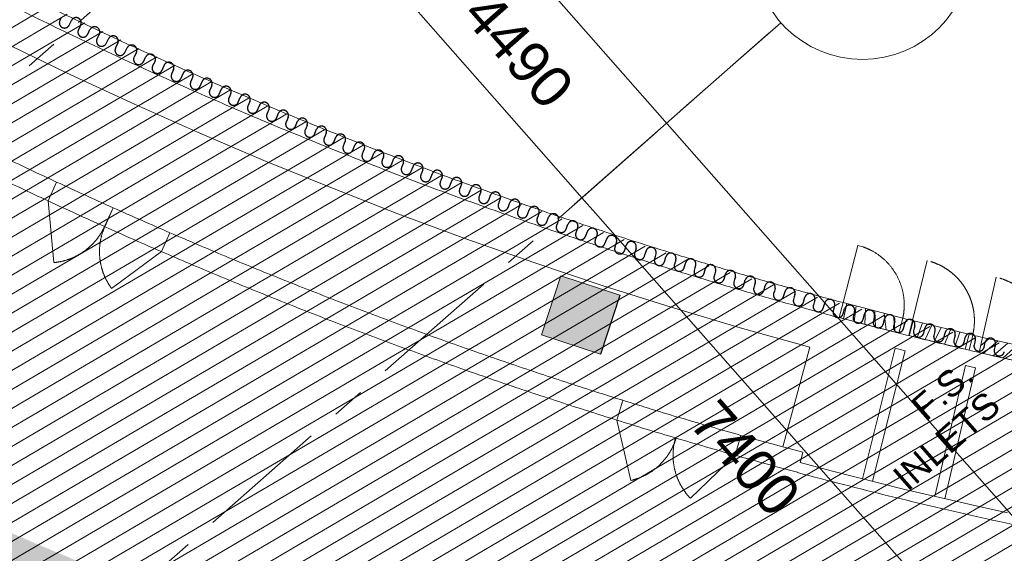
# Model space of a CAD drawing. Header units: millimetres. Extents: x 834119330 to 835277377, y 817781205 to 818243057.
# Tile 41 of 60: x 834352911 to 834362433, y 818038373 to 818043535. Entities that reach past the tile are written whole.
import ezdxf
from ezdxf.xclip import XClip

# ---------------------------------------------------------------- set-up
doc = ezdxf.new("R2010")
doc.units = ezdxf.units.MM
doc.header["$LTSCALE"] = 100
doc.header["$XCLIPFRAME"] = 0
for name, pattern in [('CENTER', [2, 1.25, -0.25, 0.25, -0.25]), ('DASHDOT', [25.400000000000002, 12.7, -6.350000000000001, 0, -6.350000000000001]), ('Double dash', [24.5, 10, -3, 2, -3, 2, -4.5]), ('Grid Line', [22.224999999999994, 12.7, -3.174999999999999, 3.174999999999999, -3.174999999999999]), ('Long Dash', [13.5, 9, -4.5]), ('PHANTOM', [63.50000000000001, 31.75, -6.350000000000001, 6.350000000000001, -6.350000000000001, 6.350000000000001, -6.350000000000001])]:
    doc.linetypes.add(name, pattern=pattern)
doc.layers.get('0').update_dxf_attribs({"lineweight": 0})
doc.layers.get('Defpoints').update_dxf_attribs({"lineweight": 0})
for name, color, linetype, lineweight in [('A-ANNO-NPLT', 5, 'CENTER', 13), ('A-DETL', 90, 'Continuous', 5), ('A-DETL-MBND', 5, 'Continuous', 5), ('A-DOOR', 6, 'Continuous', 13), ('A-DOOR-HDLN', 31, 'Long Dash', 5), ('A-FLOR', 192, 'Continuous', 18), ('A-WALL', 7, 'Continuous', 13), ('ATR01', 7, 'Continuous', 0), ('C-PROP-LINE', 91, 'Double dash', 70), ('DLN020__', 6, 'DASHDOT', 0), ('DLN030_1', 1, 'Continuous', 0), ('DLN040__', 3, 'Continuous', 0), ('DLN210__', 7, 'Continuous', 0), ('DLN914__', 5, 'PHANTOM', 0), ('I-WALL', 7, 'Continuous', 9), ('Rev_D', 20, 'Continuous', 0), ('S-COLS', 52, 'Continuous', 9), ('SITE BOUNDARY', 4, 'Continuous', 0), ('XREF', 1, 'Continuous', 0)]:
    doc.layers.add(name, color=color, linetype=linetype, lineweight=lineweight)
doc.layers.add('DLN660', color=1, linetype='Continuous')
doc.styles.get("Standard").update_dxf_attribs({"font": 'swiss.ttf'})
doc.styles.add('StyleSwis721 Lt BT1', font='swissl.ttf')
doc.dimstyles.new('INTDIM', dxfattribs={"dimtxt": 200, "dimasz": 125, "dimexe": 100, "dimexo": 150, "dimgap": 80, "dimtad": 1, "dimdec": 0, "dimzin": 11, "dimdsep": 46, "dimtxsty": 'StyleSwis721 Lt BT1', "dimblk1": '_Open3011', "dimblk2": '_Open3011', "dimsah": 1, "dimcen": -125, "dimclrd": 256, "dimclre": 256, "dimclrt": 2, "dimaunit": 1, "dimadec": 5, "dimazin": 0, "dimtfac": 1, "dimtdec": 0, "dimtofl": 0, "dimtmove": 2, "dimatfit": 3, "dimldrblk": '_Open3011', "dimfxl": 1, "dimtolj": 1, "dimtzin": 0, "dimlwd": -1, "dimlwe": -1, "dimarcsym": 0})
pattern_1 = [(270, (609.6, 0), (100, 6.123233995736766e-15), [])]

# ---------------------------------------------------------------- blocks, each defined once
blk = doc.blocks.new('A$C7BBB7913')
at = {"layer": 'DLN914__', "color": 3}
blk.add_arc((261.9040695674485, 50.42598713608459), 44.165, 222.6242555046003, 277.5709806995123, dxfattribs=at)
blk = doc.blocks.new('A$C7285572E')
at = {"layer": 'A-ANNO-NPLT', "color": 3, "linetype": 'PHANTOM'}
blk.add_lwpolyline([(258.840146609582, 2.508328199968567, -0.1937461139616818), (226.494099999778, 18.00010000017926), (220.2767651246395, 12.52837960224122), (224.9013822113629, 7.273580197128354), (217.3780834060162, 0.6525137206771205), (222.6353030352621, -5.321091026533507, -0.2570627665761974), (231.1648360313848, -8.394748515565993), (245.8627809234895, -25.09553706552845), (259.9058339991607, -12.73659846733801)], format="xyb", close=True, dxfattribs=at)
blk = doc.blocks.new('ARC_ACCESS_PANEL_SINGLE_TIMBER_TYPE11 - 600w x 2000h-35829375-0291')
at = {"layer": 'A-DOOR'}
blk.add_line((424.9999999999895, 75.0000000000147), (124.9999999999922, 594.615242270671), dxfattribs=at)
blk.add_arc((424.9999999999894, 75.00000000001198), 599.9999999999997, 120, 179.9999999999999, dxfattribs=at)
blk = doc.blocks.new('ARC_ACCESS_PANEL_SINGLE_TIMBER_TYPE11 - 600w x 2000h-35829374-0291')
at = {"layer": 'A-DOOR'}
blk.add_line((424.9999999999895, -75.0000000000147), (124.9999999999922, -594.615242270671), dxfattribs=at)
blk.add_arc((424.9999999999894, -75.00000000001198), 600.0000000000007, 180.0000000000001, 239.9999999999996, dxfattribs=at)
blk = doc.blocks.new('North Perimeter1 - North Perimeter-27607912-0291')
at = {"layer": 'A-WALL'}
for centre, radius, start, end in [((-349.4755421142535, 163443.2070877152), 42951.4726048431, 233.1100937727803, 248.5943758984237), ((-349.4755421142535, 163443.2070877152), 43101.47260484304, 233.1093030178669, 248.5943758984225), ((-363.9071790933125, 163406.3925281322), 42911.9304255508, 248.5943758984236, 251.1232939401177), ((-363.9071790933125, 163406.3925281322), 43061.93042555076, 248.5943758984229, 251.124689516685), ((-363.9071790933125, 163406.3925281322), 43061.9304255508, 251.1246895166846, 251.9195299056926), ((-363.9071790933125, 163406.3925281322), 42911.9304255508, 251.9209191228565, 252.0511928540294), ((-363.9071790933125, 163406.3925281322), 43061.93042555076, 251.919529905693, 252.0525843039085), ((-363.9071790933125, 163406.3925281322), 43061.9304255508, 252.0525843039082, 252.8476556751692), ((-363.9071790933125, 163406.3925281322), 42911.9304255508, 252.8490434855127, 252.9793187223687), ((-363.9071790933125, 163406.3925281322), 43061.93042555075, 252.8476556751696, 252.9807100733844), ((-363.9071790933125, 163406.3925281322), 43061.9304255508, 252.9807100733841, 253.7757814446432)]:
    blk.add_arc(centre, radius, start, end, dxfattribs=at)
blk = doc.blocks.new('APF_05 _HR_ - APF_05-32001414-0291')
at = {"layer": 'A-DOOR'}
h = blk.add_hatch(dxfattribs=at)
h.set_pattern_fill('FP_9', color=256, style=0, pattern_type=2)
h.set_pattern_definition(pattern_1)
h.paths.add_polyline_path([(298.6876813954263, 1.2128111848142e-10), (298.6876813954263, 150.0000000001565), (-298.6876813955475, 150.0000000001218), (-298.6876813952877, 1.2128111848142e-10), (249.2854147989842, 1.2128111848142e-10)], flags=0)
for p, q in [((-298.6876813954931, 149.9999999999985), (-248.6876813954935, 149.9999999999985)), ((-298.6876813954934, 0), (-298.6876813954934, 150)), ((-298.6876813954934, 150), (298.6876813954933, 150)), ((298.6876813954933, 150), (298.6876813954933, 0)), ((298.6876813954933, 0), (-298.6876813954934, 0)), ((-298.6876813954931, -1.353583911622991e-13), (-248.6876813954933, -1.353583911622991e-13))]:
    blk.add_line(p, q, dxfattribs=at)
at = {"layer": 'A-DOOR-HDLN'}
for p, q in [((-298.6876813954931, 720.5499763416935), (-248.6876813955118, 720.5499763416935)), ((-298.6876813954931, 149.9999999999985), (-298.6876813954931, 720.5499763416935))]:
    blk.add_line(p, q, dxfattribs=at)
blk.add_arc((-297.7256010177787, 125.6578638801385), 596.909828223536, 2.337184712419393, 85.28767027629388, dxfattribs=at)
blk = doc.blocks.new('APF_03 _FS-DS_ - APF_03-31907059-0291')
at = {"layer": 'A-DOOR-HDLN', "linetype": 'Continuous'}
h = blk.add_hatch(dxfattribs=at)
h.set_pattern_fill('FP_9', color=256, style=0, pattern_type=2)
h.set_pattern_definition(pattern_1)
h.paths.add_polyline_path([(298.7744792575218, 1.039552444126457e-10), (298.7744792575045, 150.0000000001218), (-298.7744792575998, 150.0000000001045), (-298.7744792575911, 1.2128111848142e-10), (-98.37790435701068, 1.039552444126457e-10)], flags=0)
at = {"layer": 'A-DOOR'}
for p, q in [((-298.7744792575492, 149.9999999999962), (298.7744792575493, 149.9999999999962)), ((-298.7744792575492, 0), (-298.7744792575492, 149.9999999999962)), ((298.7744792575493, 149.9999999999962), (298.7744792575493, 0)), ((298.7744792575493, 0), (-298.7744792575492, 0))]:
    blk.add_line(p, q, dxfattribs=at)
at = {"layer": 'A-DOOR-HDLN'}
blk.add_line((-298.7744792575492, 150.0043052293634), (-298.7744792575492, 746.7485973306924), dxfattribs=at)
blk.add_arc((-297.974479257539, 150.0001750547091), 596.7489585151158, 0.0004005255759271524, 90.07681058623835, dxfattribs=at)
blk = doc.blocks.new('APF_03 _FS-DS_ - APF_03-V56-0291')
at = {"layer": 'A-DOOR-HDLN', "linetype": 'Continuous'}
h = blk.add_hatch(dxfattribs=at)
h.set_pattern_fill('FP_9', color=256, style=0, pattern_type=2)
h.set_pattern_definition(pattern_1)
h.paths.add_polyline_path([(298.7744792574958, 1.386069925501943e-10), (298.7744792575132, 150.0000000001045), (-298.7744792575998, 150.0000000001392), (-298.7744792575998, 1.386069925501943e-10), (207.5204890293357, 1.386069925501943e-10)], flags=0)
at = {"layer": 'A-DOOR'}
for p, q in [((-298.7744792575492, 149.9999999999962), (298.7744792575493, 149.9999999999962)), ((-298.7744792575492, 0), (-298.7744792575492, 149.9999999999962)), ((298.7744792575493, 149.9999999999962), (298.7744792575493, 0)), ((298.7744792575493, 0), (-298.7744792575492, 0))]:
    blk.add_line(p, q, dxfattribs=at)
at = {"layer": 'A-DOOR-HDLN'}
blk.add_line((-298.7744792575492, 150.0043138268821), (-298.7744792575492, 746.7485973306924), dxfattribs=at)
blk.add_arc((-297.974479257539, 150.0001750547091), 596.7489585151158, 0.0004005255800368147, 90.07681058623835, dxfattribs=at)
blk = doc.blocks.new('Family - ___-26817389-0291')
at = {"layer": 'C-PROP-LINE'}
blk.add_arc((-2752.278732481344, 158797.3720542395), 44164.84239903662, 218.6257231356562, 273.572834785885, dxfattribs=at)
blk = doc.blocks.new('Family - ___-36030442-0291')
at = {"layer": 'C-PROP-LINE'}
blk.add_arc((-2752.278732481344, 158797.3720542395), 44164.84239903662, 218.6257231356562, 273.572834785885, dxfattribs=at)
blk = doc.blocks.new('GFDFJ')
at = {"linetype": 'ByBlock'}
h = blk.add_hatch(color=8, dxfattribs=at)
h.dxf.hatch_style = 1
edge = h.paths.add_edge_path()
edge.add_arc((-2752.278733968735, 159182.588113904), 42837.53403247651, 220.0800637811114, 274.2535012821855)
edge.add_line((424.9567874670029, 116463.0434486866), (424.9567874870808, 115861.4092606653))
edge.add_arc((-2752.278734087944, 159182.5881135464), 43437.53403213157, 220.0800637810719, 274.1946419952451, ccw=False)
edge.add_arc((20699921.32003605, -24510400.76722527), 32205390.48523239, 130.0795300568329, 130.0805975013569, ccw=False)
edge = h.paths.add_edge_path(flags=17)
edge.add_arc((-36052.98767101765, 131517.0103867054), 49.99999992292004, 292.2539666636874, 322.6082685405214)
edge.add_line((-36013.26255774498, 131486.6473269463), (-35876.02684226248, 131591.6901045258))
edge.add_arc((-35893.99978780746, 131638.3481504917), 49.99999993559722, 291.0669695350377, 323.7952655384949)
edge.add_line((-35853.65421247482, 131608.8145332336), (-35726.17399545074, 131706.3902703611))
edge.add_arc((-35758.76788008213, 131408.166128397), 300.0000001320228, 40.0800637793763, 83.76271445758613, ccw=False)
edge.add_line((-35529.22423624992, 131601.323358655), (-35988.3133231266, 131215.0110361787))
edge.add_arc((-35758.76788008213, 131408.1661286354), 300.0000000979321, 171.0995205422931, 220.0795300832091, ccw=False)
edge.add_line((-36055.15545141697, 131454.5817244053), (-36034.05203635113, 131470.7346720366))
edge = h.paths.add_edge_path(flags=17)
edge.add_arc((-36052.98767101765, 131517.0103867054), 49.99999992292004, 292.2539666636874, 322.6082685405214)
edge.add_line((-36013.26255774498, 131486.6473269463), (-35876.02684226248, 131591.6901045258))
edge.add_arc((-35893.99978780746, 131638.3481504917), 49.99999993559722, 291.0669695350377, 323.7952655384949)
edge.add_line((-35853.65421247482, 131608.8145332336), (-35726.17399545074, 131706.3902703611))
edge.add_arc((-35758.76788008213, 131408.166128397), 300.0000001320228, 40.0800637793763, 83.76271445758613, ccw=False)
edge.add_line((-35529.22423624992, 131601.323358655), (-35988.3133231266, 131215.0110361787))
edge.add_arc((-35758.76788008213, 131408.1661286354), 300.0000000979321, 171.0995205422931, 220.0795300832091, ccw=False)
edge.add_line((-36055.15545141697, 131454.5817244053), (-36034.05203635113, 131470.7346720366))
edge = h.paths.add_edge_path(flags=0)
edge.add_line((-35988.31332337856, 131215.0110361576), (-35529.22423650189, 131601.3233586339))
edge.add_arc((-35758.76788008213, 131408.166128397), 300.0000001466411, 40.08006377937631, 83.76271445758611)
edge.add_line((-35726.17399549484, 131706.3902699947), (-35853.65421251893, 131608.8145328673))
edge.add_arc((-35893.99978780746, 131638.3481504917), 49.99999997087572, 291.0669695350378, 323.7952655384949, ccw=False)
edge.add_line((-35876.02684223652, 131591.6901048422), (-36013.26255771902, 131486.6473272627))
edge.add_arc((-36052.98767101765, 131517.0103867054), 49.99999994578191, 292.25396666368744, 322.60826854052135, ccw=False)
edge.add_line((-36034.05203640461, 131470.7346720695), (-36055.15545135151, 131454.5817244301))
edge.add_arc((-35758.76788008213, 131408.166128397), 299.999999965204, 171.0995204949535, 220.0795300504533)
at = {"layer": 'S-COLS', "lineweight": 5}
blk.add_hatch(color=250, dxfattribs=at).paths.add_polyline_path([(-16622.27099609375, 122466.4485867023), (-16397.03130745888, 123022.566454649), (-16953.14917552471, 123247.8061434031), (-17178.38886404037, 122691.6882758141), (-16690.41496706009, 122494.0483597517)], flags=0)
at = {"layer": 'A-DETL', "lineweight": 25}
for p, q in [((-21604.27462220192, 126063.1618723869), (-21616.8269367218, 126041.5415258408)), ((-21530.34555196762, 125991.3322651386), (-21505.24092113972, 126034.5729575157)), ((-21418.75953614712, 125984.3636959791), (-21431.31185090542, 125962.7433493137)), ((-21431.31185090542, 125962.7433493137), (-21443.86416614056, 125941.123003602)), ((-21357.38277971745, 125890.9137420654), (-21332.27814972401, 125934.1544344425)), ((-21245.79676425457, 125883.9451732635), (-21258.34907948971, 125862.3248263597)), ((-21258.34907948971, 125862.3248263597), (-21270.90139472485, 125840.7044804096)), ((-21184.42000830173, 125790.4952191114), (-21159.31537818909, 125833.7359124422)), ((-21072.8339921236, 125783.526651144), (-21085.38630878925, 125761.9063037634)), ((-21072.8339921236, 125783.526651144), (-21085.38630878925, 125761.9063037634)), ((-21085.38630878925, 125761.9063037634), (-21097.93862342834, 125740.2859573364)), ((-21011.45723712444, 125690.0766960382), (-20986.3526070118, 125733.3173892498)), ((-20899.87122154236, 125683.1081277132), (-20912.4235367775, 125661.4877809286)), ((-20912.4235367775, 125661.4877809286), (-20924.97585248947, 125639.8674342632)), ((-20838.49446594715, 125589.6581732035), (-20813.3898358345, 125632.8988661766)), ((-20742.24430179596, 125562.2873215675), (-20753.45153415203, 125539.940106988)), ((-20726.90845024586, 125582.6896044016), (-20739.460765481, 125561.0692589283)), ((-20664.06267547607, 125495.111186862), (-20641.64821493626, 125539.8056148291)), ((-20552.25935745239, 125494.9766938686), (-20563.4665876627, 125472.6294792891)), ((-20563.4665876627, 125472.6294792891), (-20574.67381882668, 125450.2822645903)), ((-20485.28496038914, 125405.4533433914), (-20462.8705021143, 125450.1477717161)), ((-20373.48164260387, 125405.3188513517), (-20384.68887448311, 125382.9716368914)), ((-20384.68887448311, 125382.9716368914), (-20395.89610385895, 125360.6244218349)), ((-20306.50724697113, 125315.7955007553), (-20284.09278666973, 125360.4899293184)), ((-20194.70392894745, 125315.6610088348), (-20205.91115903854, 125293.313794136)), ((-20205.91115903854, 125293.313794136), (-20217.11838912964, 125270.9665795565)), ((-20127.72953212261, 125226.1376582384), (-20105.31507134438, 125270.8320865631)), ((-20015.92621433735, 125226.0031658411), (-20027.13344395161, 125203.6559519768)), ((-20027.13344395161, 125203.6559519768), (-20038.340675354, 125181.3087371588)), ((-19948.95181643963, 125136.4798153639), (-19926.53735685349, 125181.1742440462)), ((-19848.3557292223, 125113.9981092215), (-19859.56296062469, 125091.6508946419)), ((-19837.14849948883, 125136.3453224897), (-19848.3557292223, 125113.9981092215)), ((-19770.17410290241, 125046.821972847), (-19747.75964164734, 125091.5164010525)), ((-19669.57801508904, 125024.3402658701), (-19680.78524553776, 125001.9930516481)), ((-19658.37078475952, 125046.6874798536), (-19669.57801508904, 125024.3402658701)), ((-19591.39638769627, 124957.1641292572), (-19568.98192751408, 125001.8585588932)), ((-19490.80030059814, 124934.6824228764), (-19502.00753033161, 124912.3352091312)), ((-19479.59307003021, 124957.0296374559), (-19490.80030059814, 124934.6824228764)), ((-19412.618673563, 124867.5062870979), (-19390.20421290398, 124912.2007161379)), ((-19312.02258586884, 124845.024580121), (-19323.2298156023, 124822.6773668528)), ((-19300.81535506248, 124867.3717945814), (-19312.02258586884, 124845.024580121)), ((-19233.8409589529, 124777.8484444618), (-19211.42649805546, 124822.5428735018)), ((-19133.24487113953, 124755.3667377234), (-19144.45210111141, 124733.019523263)), ((-19122.03764140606, 124777.7139514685), (-19133.24487113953, 124755.3667377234)), ((-19055.06324267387, 124688.1906013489), (-19032.64878356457, 124732.8850312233)), ((-18954.46715629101, 124665.7088950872), (-18965.67438697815, 124643.3616806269)), ((-18943.25992536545, 124688.0561084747), (-18954.46715629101, 124665.7088950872)), ((-18943.25992536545, 124688.0561084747), (-18954.46715629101, 124665.7088950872)), ((-18876.28552937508, 124598.5327597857), (-18853.8710694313, 124643.2271885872)), ((-18775.68944239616, 124576.0510517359), (-18786.89667236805, 124553.7038379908)), ((-18764.48221075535, 124598.3982658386), (-18775.68944239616, 124576.0510517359)), ((-18697.5078151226, 124508.8749169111), (-18675.09335446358, 124553.5693449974)), ((-18589.51405262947, 124502.683241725), (-18599.85115301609, 124479.9204566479)), ((-18585.70449745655, 124508.7404236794), (-18596.91172742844, 124486.393209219)), ((-18508.80001294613, 124438.5720589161), (-18488.12581348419, 124484.0976291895)), ((-18407.41177380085, 124419.9864467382), (-18417.74887371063, 124397.2236614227)), ((-18397.07467365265, 124442.7492314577), (-18407.41177380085, 124419.9864467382)), ((-18326.69773280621, 124355.8752645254), (-18306.02353441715, 124401.4008337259)), ((-18214.97239434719, 124360.052436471), (-18225.30949401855, 124337.2896515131)), ((-18225.30949401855, 124337.2896515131), (-18235.64659309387, 124314.5268673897)), ((-18144.59545385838, 124273.1784696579), (-18123.92125475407, 124318.7040390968)), ((-18043.20721483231, 124254.592856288), (-18053.54431438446, 124231.8300719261)), ((-18032.8701146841, 124277.3556410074), (-18043.20721483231, 124254.592856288)), ((-17962.49317479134, 124190.4816744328), (-17941.81897616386, 124236.0072430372)), ((-17861.10493612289, 124171.896061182), (-17871.44203519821, 124149.1332770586)), ((-17850.76783657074, 124194.6588455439), (-17861.10493612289, 124171.896061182)), ((-17780.39089584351, 124107.7848792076), (-17759.71669709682, 124153.3104480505)), ((-17679.00265741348, 124089.1992658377), (-17689.33975625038, 124066.436481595)), ((-17668.6655575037, 124111.9620505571), (-17679.00265741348, 124089.1992658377)), ((-17598.28861618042, 124025.0880835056), (-17577.61441838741, 124070.6136533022)), ((-17496.90037786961, 124006.5024707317), (-17507.23747718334, 123983.7396866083)), ((-17486.56327772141, 124029.2652549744), (-17496.90037786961, 124006.5024707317)), ((-17416.18633687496, 123942.3912892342), (-17395.51213753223, 123987.916857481)), ((-17314.79809868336, 123923.8056753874), (-17325.13519752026, 123901.0428913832)), ((-17304.46099901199, 123946.5684607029), (-17314.79809868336, 123923.8056753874)), ((-17234.08405792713, 123859.6944936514), (-17213.40985953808, 123905.2200630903)), ((-17132.6958193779, 123841.1088804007), (-17143.03291833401, 123818.3460960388)), ((-17122.35871970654, 123863.8716652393), (-17132.6958193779, 123841.1088804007)), ((-17051.9817789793, 123776.9976986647), (-17031.30758035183, 123822.5232679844)), ((-16940.25644087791, 123781.1748702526), (-16950.59354019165, 123758.4120850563)), ((-16950.59354019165, 123758.4120850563), (-16960.93063950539, 123735.6493006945)), ((-16869.87950026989, 123694.3009029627), (-16849.20530152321, 123739.8264727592)), ((-16758.15416204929, 123698.4780751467), (-16768.49126160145, 123675.7152910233)), ((-16758.15416204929, 123698.4780751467), (-16768.49126160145, 123675.7152910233)), ((-16768.49126160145, 123675.7152910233), (-16778.82836079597, 123652.9525053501)), ((-16687.77722084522, 123611.6041078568), (-16667.10302209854, 123657.1296776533)), ((-16586.38898193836, 123593.0184957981), (-16596.72608184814, 123570.2557106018)), ((-16576.05188250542, 123615.7812799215), (-16586.38898193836, 123593.0184957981)), ((-16505.67494142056, 123528.9073127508), (-16485.00074195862, 123574.4328824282)), ((-16404.28670251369, 123510.321700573), (-16412.90455102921, 123486.8540049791)), ((-16393.94960272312, 123533.0844846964), (-16404.28670251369, 123510.321700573)), ((-16319.03377199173, 123452.3826127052), (-16301.79807639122, 123499.318002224)), ((-16216.54514527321, 123441.3789151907), (-16225.16299331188, 123417.9112204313)), ((-16207.92729699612, 123464.8466104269), (-16216.54514527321, 123441.3789151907)), ((-16131.29221427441, 123383.439827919), (-16114.05651926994, 123430.3752171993)), ((-16028.80358827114, 123372.4361308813), (-16037.42143583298, 123348.9684355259)), ((-16020.18573963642, 123395.9038249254), (-16028.80358827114, 123372.4361308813)), ((-15943.55065691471, 123314.4970434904), (-15926.31496036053, 123361.4324333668)), ((-15841.06203091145, 123303.493345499), (-15849.67987823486, 123280.0256506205)), ((-15832.44418239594, 123326.9610402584), (-15841.06203091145, 123303.493345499)), ((-15755.80909943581, 123245.5542584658), (-15738.57340323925, 123292.4896478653)), ((-15653.32047116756, 123234.5505601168), (-15661.93832015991, 123211.0828667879)), ((-15644.70262467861, 123258.0182564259), (-15653.32047116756, 123234.5505601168)), ((-15568.0675419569, 123176.6114736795), (-15550.83184576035, 123223.5468633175)), ((-15465.57891499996, 123165.6077765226), (-15474.19676208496, 123142.1400814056)), ((-15456.96106696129, 123189.0754703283), (-15465.57891499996, 123165.6077765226)), ((-15380.32598471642, 123107.6686897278), (-15363.09028792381, 123154.6040782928)), ((-15269.21950924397, 123120.1326862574), (-15277.83735752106, 123096.6649913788)), ((-15277.83735752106, 123096.6649913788), (-15286.45520567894, 123073.197296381)), ((-15192.58442664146, 123038.7259044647), (-15175.34872972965, 123085.6612929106)), ((-15090.09580016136, 123027.7222064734), (-15098.71364843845, 123004.2545126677)), ((-15081.47795188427, 123051.1899011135), (-15090.09580016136, 123027.7222064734)), ((-15004.84286820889, 122969.7831190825), (-14987.60717201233, 123016.718508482)), ((-14902.35424232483, 122958.7794224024), (-14910.9720903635, 122935.3117272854)), ((-14893.73639369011, 122982.2471160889), (-14902.35424232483, 122958.7794224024)), ((-14817.10131216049, 122900.8403354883), (-14799.8656154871, 122947.7757240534)), ((-14714.61268389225, 122889.8366371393), (-14723.23053133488, 122866.3689416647)), ((-14705.99483525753, 122913.3043311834), (-14714.61268389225, 122889.8366371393)), ((-14629.35975396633, 122831.897550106), (-14612.12405884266, 122878.8329395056)), ((-14518.25327897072, 122844.3615471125), (-14526.87112724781, 122820.8938522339)), ((-14518.25327897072, 122844.3615471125), (-14526.87112724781, 122820.8938522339)), ((-14526.87112724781, 122820.8938522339), (-14535.48897540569, 122797.4261584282)), ((-14441.6181961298, 122762.9547660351), (-14424.38250041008, 122809.8901553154)), ((-14339.12956988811, 122751.9510680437), (-14347.74741840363, 122728.4833725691)), ((-14330.51172208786, 122775.4187624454), (-14339.12956988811, 122751.9510680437)), ((-14253.87663900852, 122694.0119805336), (-14236.64094293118, 122740.9473701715)), ((-14151.38801157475, 122683.0082828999), (-14158.69167459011, 122659.0989434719)), ((-14142.77016460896, 122706.4759781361), (-14151.38801157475, 122683.0082828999)), ((-14063.05431735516, 122629.884293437), (-14048.44699084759, 122677.7029726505)), ((-13952.80963361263, 122648.4883233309), (-13960.11329591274, 122624.5789843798)), ((-13960.11329591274, 122624.5789843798), (-13967.41695737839, 122600.6696447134)), ((-13871.77960038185, 122571.4549957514), (-13857.17227554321, 122619.2736744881)), ((-13768.83857929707, 122566.1496856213), (-13776.14224290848, 122542.2403464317)), ((-13761.53491675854, 122590.0590257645), (-13768.83857929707, 122566.1496856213)), ((-13680.50488400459, 122513.0256968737), (-13665.89755988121, 122560.8443757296)), ((-13577.56386387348, 122507.720386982), (-13584.86752593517, 122483.8110477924)), ((-13570.26020216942, 122531.6297264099), (-13577.56386387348, 122507.720386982)), ((-13489.23016834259, 122454.5963983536), (-13474.62284290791, 122502.4150776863)), ((-13386.2891472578, 122449.2910890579), (-13393.59280967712, 122425.3817486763)), ((-13378.9854850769, 122473.2004277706), (-13386.2891472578, 122449.2910890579)), ((-13297.9554516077, 122396.1671003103), (-13283.34812748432, 122443.9857786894)), ((-13195.01443111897, 122390.8617893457), (-13202.31809294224, 122366.952450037)), ((-13187.71076881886, 122414.7711297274), (-13195.01443111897, 122390.8617893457)), ((-13106.68073391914, 122337.7378001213), (-13092.07341074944, 122385.5564801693)), ((-12996.43605208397, 122356.341829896), (-13003.73971557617, 122332.4324916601)), ((-13003.73971557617, 122332.4324916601), (-13011.04337739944, 122308.5231513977)), ((-12915.40601933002, 122279.3085027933), (-12900.79869437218, 122327.1271812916)), ((-12812.46499788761, 122274.003192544), (-12819.76866090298, 122250.093853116)), ((-12805.16133642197, 122297.912532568), (-12812.46499788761, 122274.003192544))]:
    blk.add_line(p, q, dxfattribs=at)
for centre, radius, start, end in [((-21573.58624458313, 126016.4368951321), 50.00000000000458, 149.8614561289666, 329.8614561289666), ((-21462.00022757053, 126009.4683269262), 50.00000000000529, 329.8614561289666, 149.8614561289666), ((-21400.62347328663, 125916.0183720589), 50.00000000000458, 149.8614561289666, 329.8614561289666), ((-21289.03745651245, 125909.0498037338), 50.00000000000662, 329.8614561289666, 149.8614561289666), ((-21227.66070199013, 125815.5998494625), 50.00000000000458, 149.8614561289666, 329.8614561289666), ((-21116.07468509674, 125808.6312810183), 50.0000000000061, 329.8614561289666, 149.8614561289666), ((-21054.69793069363, 125715.1813266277), 50.00000000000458, 149.8614561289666, 329.8614561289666), ((-20943.11191391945, 125708.2127584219), 50.00000000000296, 329.8614561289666, 149.8614561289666), ((-20881.73515892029, 125614.7628047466), 50.0000000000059, 149.8614561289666, 329.8614561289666), ((-20770.14914274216, 125607.7942352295), 50.00000000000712, 329.8614561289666, 149.8614561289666), ((-20708.75710451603, 125517.525646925), 50.00000000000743, 153.366028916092, 333.366028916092), ((-20596.95378661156, 125517.3911538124), 50.00000000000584, 333.366028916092, 153.366028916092), ((-20529.97938990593, 125427.8678041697), 50.00000000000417, 153.366028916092, 333.366028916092), ((-20418.17607200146, 125427.7333112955), 50.0000000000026, 333.366028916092, 153.366028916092), ((-20351.20167386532, 125338.2099606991), 50.00000000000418, 153.366028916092, 333.366028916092), ((-20239.39835727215, 125338.0754687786), 50.00000000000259, 333.366028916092, 153.366028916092), ((-20172.42396020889, 125248.552118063), 50.00000000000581, 153.366028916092, 333.366028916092), ((-20060.62064123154, 125248.4176259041), 50.00000000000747, 333.366028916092, 153.366028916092), ((-19881.84292769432, 125158.7597835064), 50.0000000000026, 333.366028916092, 153.366028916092), ((-19993.64624667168, 125158.8942760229), 50.00000000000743, 153.366028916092, 333.366028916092), ((-19703.06521332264, 125069.1019403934), 50.0000000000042, 333.366028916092, 153.366028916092), ((-19814.86853170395, 125069.236433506), 50.00000000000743, 153.366028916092, 333.366028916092), ((-19524.28749835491, 124979.444098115), 50.00000000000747, 333.366028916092, 153.366028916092), ((-19636.0908164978, 124979.5785908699), 50.00000000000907, 153.366028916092, 333.366028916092), ((-19345.5097836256, 124889.7862554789), 50.00000000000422, 333.366028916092, 153.366028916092), ((-19457.31310224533, 124889.9207481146), 50.00000000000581, 153.366028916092, 333.366028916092), ((-19166.73207068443, 124800.1284124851), 50.00000000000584, 333.366028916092, 153.366028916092), ((-19278.53538799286, 124800.2629057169), 50.00000000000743, 153.366028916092, 333.366028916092), ((-19099.75767302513, 124710.6050629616), 50.00000000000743, 153.366028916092, 333.366028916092), ((-18987.95435512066, 124710.470569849), 50.00000000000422, 333.366028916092, 153.366028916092), ((-18920.9799580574, 124620.9472208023), 50.00000000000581, 153.366028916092, 333.366028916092), ((-18809.17664039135, 124620.8127273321), 50.00000000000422, 333.366028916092, 153.366028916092), ((-18742.20224308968, 124531.2893781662), 50.00000000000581, 153.366028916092, 333.366028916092), ((-18630.39892566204, 124531.1548849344), 50.00000000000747, 333.366028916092, 153.366028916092), ((-18554.32558202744, 124459.2462580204), 50.00000000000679, 155.5761179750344, 335.5761179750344), ((-18442.60024380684, 124463.4234300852), 50.00000000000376, 335.5761179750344, 155.5761179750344), ((-18372.22330307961, 124376.5494630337), 50.00000000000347, 155.5761179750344, 335.5761179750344), ((-18260.4979647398, 124380.72663486), 50.00000000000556, 335.5761179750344, 155.5761179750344), ((-18190.12102437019, 124293.8526684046), 50.00000000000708, 155.5761179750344, 335.5761179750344), ((-18078.39568555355, 124298.0298397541), 50.00000000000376, 335.5761179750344, 155.5761179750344), ((-17896.29340577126, 124215.3330444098), 50.00000000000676, 335.5761179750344, 155.5761179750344), ((-18008.01874470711, 124211.1558730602), 50.00000000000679, 155.5761179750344, 335.5761179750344), ((-17714.19112634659, 124132.6362489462), 50.00000000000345, 335.5761179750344, 155.5761179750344), ((-17825.91646492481, 124128.4590779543), 50.00000000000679, 155.5761179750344, 335.5761179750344), ((-17643.81418585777, 124045.762283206), 50.00000000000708, 155.5761179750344, 335.5761179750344), ((-17532.08884727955, 124049.9394539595), 50.00000000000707, 335.5761179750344, 155.5761179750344), ((-17461.71190714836, 123963.065487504), 50.00000000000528, 155.5761179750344, 335.5761179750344), ((-17349.98656916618, 123967.2426594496), 50.00000000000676, 335.5761179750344, 155.5761179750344), ((-17279.60962867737, 123880.3686925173), 50.00000000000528, 155.5761179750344, 335.5761179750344), ((-17167.88429105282, 123884.5458642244), 50.00000000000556, 335.5761179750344, 155.5761179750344), ((-17097.50734913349, 123797.6718974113), 50.0000000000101, 155.5761179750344, 335.5761179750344), ((-16985.78201150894, 123801.8490689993), 50.00000000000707, 335.5761179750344, 155.5761179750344), ((-16915.40506839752, 123714.9751009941), 50.00000000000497, 155.5761179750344, 335.5761179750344), ((-16803.67973160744, 123719.1522740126), 50.00000000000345, 335.5761179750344, 155.5761179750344), ((-16621.57745230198, 123636.4554787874), 50.00000000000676, 335.5761179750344, 155.5761179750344), ((-16733.30279040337, 123632.2783068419), 50.00000000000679, 155.5761179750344, 335.5761179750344), ((-16439.47517311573, 123553.7586834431), 50.00000000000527, 335.5761179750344, 155.5761179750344), ((-16551.20051145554, 123549.5815116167), 50.00000000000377, 155.5761179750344, 335.5761179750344), ((-16254.86268663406, 123482.0823059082), 50.00000000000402, 339.8356670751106, 159.8356670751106), ((-16365.969160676, 123469.6183089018), 50.00000000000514, 159.8356670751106, 339.8356670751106), ((-16178.22760391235, 123400.6755239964), 50.00000000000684, 159.8356670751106, 339.8356670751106), ((-16067.12112951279, 123413.1395207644), 50.0000000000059, 339.8356670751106, 159.8356670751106), ((-15990.48604619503, 123331.7327400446), 50.00000000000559, 159.8356670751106, 339.8356670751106), ((-15879.37957143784, 123344.1967369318), 50.00000000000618, 339.8356670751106, 159.8356670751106), ((-15691.63801288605, 123275.2539519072), 50.00000000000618, 339.8356670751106, 159.8356670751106), ((-15802.74448883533, 123262.7899546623), 50.00000000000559, 159.8356670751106, 339.8356670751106), ((-15615.00293076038, 123193.8471701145), 50.00000000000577, 159.8356670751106, 339.8356670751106), ((-15503.89645636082, 123206.3111667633), 50.00000000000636, 339.8356670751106, 159.8356670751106), ((-15427.26137340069, 123124.9043860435), 50.00000000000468, 159.8356670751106, 339.8356670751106), ((-15316.1548987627, 123137.3683826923), 50.00000000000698, 339.8356670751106, 159.8356670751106), ((-15128.41334068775, 123068.4255974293), 50.00000000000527, 339.8356670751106, 159.8356670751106), ((-15239.51981532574, 123055.961599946), 50.00000000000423, 159.8356670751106, 339.8356670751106), ((-14940.67178225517, 122999.482812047), 50.00000000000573, 339.8356670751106, 159.8356670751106), ((-15051.77825903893, 122987.0188162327), 50.00000000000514, 159.8356670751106, 339.8356670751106), ((-14864.03670179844, 122918.0760309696), 50.00000000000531, 159.8356670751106, 339.8356670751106), ((-14752.93022572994, 122930.5400284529), 50.00000000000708, 339.8356670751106, 159.8356670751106), ((-14676.29514205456, 122849.1332454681), 50.00000000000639, 159.8356670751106, 339.8356670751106), ((-14565.18866848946, 122861.5972429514), 50.00000000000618, 339.8356670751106, 159.8356670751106), ((-14377.44711148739, 122792.6544588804), 50.00000000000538, 339.8356670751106, 159.8356670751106), ((-14488.55358600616, 122780.190461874), 50.00000000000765, 159.8356670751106, 339.8356670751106), ((-14189.70555436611, 122723.7116737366), 50.00000000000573, 339.8356670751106, 159.8356670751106), ((-14300.81202840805, 122711.2476768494), 50.00000000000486, 159.8356670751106, 339.8356670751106), ((-14110.87299442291, 122644.4916186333), 50.0000000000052, 163.0134887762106, 343.0134887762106), ((-14000.62831258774, 122663.0956484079), 50.00000000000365, 343.0134887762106, 163.0134887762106), ((-13809.35359728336, 122604.6663500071), 50.00000000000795, 343.0134887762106, 163.0134887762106), ((-13919.59828019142, 122586.0623197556), 50.00000000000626, 163.0134887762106, 343.0134887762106), ((-13728.32356309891, 122527.6330218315), 50.00000000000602, 163.0134887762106, 343.0134887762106), ((-13618.07888007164, 122546.237051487), 50.00000000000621, 343.0134887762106, 163.0134887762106), ((-13537.04884684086, 122469.2037228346), 50.00000000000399, 163.0134887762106, 343.0134887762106), ((-13426.80416488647, 122487.8077526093), 50.00000000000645, 343.0134887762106, 163.0134887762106), ((-13235.52944791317, 122429.3784542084), 50.00000000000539, 343.0134887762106, 163.0134887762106), ((-13345.77413105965, 122410.7744245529), 50.0000000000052, 163.0134887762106, 343.0134887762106), ((-13154.49941444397, 122352.3451260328), 50.00000000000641, 163.0134887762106, 343.0134887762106), ((-13044.25473165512, 122370.9491550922), 50.00000000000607, 343.0134887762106, 163.0134887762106), ((-12852.98001563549, 122312.5198569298), 50.00000000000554, 343.0134887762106, 163.0134887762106), ((-12963.22469782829, 122293.9158266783), 50.00000000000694, 163.0134887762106, 343.0134887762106), ((-12771.94998216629, 122235.4865289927), 50.00000000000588, 163.0134887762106, 343.0134887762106)]:
    blk.add_arc(centre, radius, start, end, dxfattribs=at)
at = {"layer": 'A-DETL-MBND', "color": 10}
blk.add_arc((-2752.278733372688, 159182.5881142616, 1.642175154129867e-05), 43887.53403233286, 236.2472577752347, 253.189920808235, dxfattribs=at)
at = {"layer": 'A-FLOR'}
for p, q in [((-16617.47969269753, 122464.5080064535), (-16392.24000501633, 123020.6258735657)), ((-16392.24000501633, 123020.6258735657), (-16397.03130745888, 123022.566454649)), ((-16622.27099621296, 122466.4485869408), (-16617.47969269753, 122464.5080064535))]:
    blk.add_line(p, q, dxfattribs=at)
at = {"layer": 'I-WALL'}
for p, q in [((-21850.33765387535, 124309.6197493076), (-21755.1903963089, 124485.5425056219)), ((-21227.0867382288, 124200.7494939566), (-21322.58137118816, 124024.1844586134)), ((-21320.187297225, 124022.9104589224), (-21227.0867382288, 124200.7494939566)), ((-21322.58137118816, 124024.1844586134), (-21320.187297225, 124022.9104589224)), ((-20695.86111080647, 123921.8232206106), (-20788.6230045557, 123744.6310988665)), ((-14598.43494772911, 122392.9455552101), (-14923.6584059, 121448.8758205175)), ((-13775.13678240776, 122326.705725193), (-14177.15104985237, 121090.4567539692)), ((-13680.03865408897, 122295.780883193), (-14082.05292093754, 121059.5319117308)), ((-13680.03865361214, 122295.7808828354), (-13775.13678240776, 122326.705725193)), ((-13107.9626442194, 122114.8583161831), (-13489.89923131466, 120872.2596548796)), ((-13012.37345945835, 122085.4771521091), (-13394.3100464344, 120842.8784914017)), ((-13012.37606680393, 122085.4779440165), (-13107.9626442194, 122114.8583161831)), ((-16508.43264639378, 121818.1894689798), (-16437.30882763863, 122005.1205240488)), ((-15321.12222862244, 121588.9167313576), (-15389.75106024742, 121401.0553443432)), ((-14767.61848115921, 121287.7834893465), (-14734.56419968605, 121383.7345817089)), ((-14799.70560252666, 121194.6398978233), (-14800.18918180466, 121193.2361471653))]:
    blk.add_line(p, q, dxfattribs=at)
at = {"layer": 'I-WALL', "flags": 128}
for points in [[(-26273.90422296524, 128572.5489528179), (-25710.55253565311, 128160.5107465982), (-25140.63939368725, 127757.5755184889), (-24564.32203602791, 127363.8546856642), (-23981.74943745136, 126979.4500201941), (-23393.07217764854, 126604.4608818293), (-22798.44241547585, 126238.9841961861), (-22198.0138463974, 125883.1144278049), (-21591.94166910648, 125536.9435611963), (-20980.38253748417, 125200.5610724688), (-20363.49452221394, 124874.0539088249), (-19741.4370765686, 124557.5064635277), (-19114.37098526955, 124251.0005567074), (-18482.45832908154, 123954.6154122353), (-17845.8624420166, 123668.4276382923), (-17204.74786758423, 123392.511208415), (-16559.28031921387, 123126.9374395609), (-15909.62663114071, 122871.7749761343), (-15255.95478856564, 122627.0897964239), (-14598.44565057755, 122392.9493781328)], [(-14734.24687385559, 121384.6557264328), (-15122.55607521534, 121518.4247230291), (-15321.12222862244, 121588.9167313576)], [(-12799.20128464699, 120665.2228460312), (-13097.06811642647, 120753.0135389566), (-13787.43441140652, 120961.7315145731), (-14472.72710239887, 121188.086935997), (-14767.61848115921, 121287.7834893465)]]:
    blk.add_lwpolyline(points, dxfattribs=at)
at = {"layer": 'I-WALL'}
for radius, start, end in [(44411.93042554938, 235.1511057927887, 241.2063650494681), (44611.93042554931, 235.1493739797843, 241.2081104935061), (44411.9304255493, 241.2063650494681, 241.9804494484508), (44611.93042554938, 241.2081104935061, 241.9787017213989), (44411.9304255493, 241.9804494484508, 242.754509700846), (44611.93042554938, 241.9821819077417, 242.7527775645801), (44411.93042554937, 242.754509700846, 248.7820698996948), (44611.93042554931, 242.7527775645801, 248.7838063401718), (44411.93042554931, 248.7820698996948, 250.3189632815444), (44611.93042554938, 248.7838063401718, 250.3172219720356), (44611.93042554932, 250.3172219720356, 251.1200693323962), (44613.41513174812, 251.1200628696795, 270)]:
    blk.add_arc((-363.9071806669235, 163406.3925290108), radius, start, end, dxfattribs=at)
at = {"layer": 'S-COLS', "color": 7}
for p, q in [((-16953.14917552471, 123247.8061434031, 1.64217515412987e-05), (-17178.38886404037, 122691.6882758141, 1.642175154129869e-05)), ((-16397.03130745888, 123022.566454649, 1.642175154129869e-05), (-16953.14917552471, 123247.8061434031, 1.64217515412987e-05)), ((-16622.27099609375, 122466.4485867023, 1.642175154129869e-05), (-16397.03130745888, 123022.566454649, 1.642175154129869e-05)), ((-17178.38886404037, 122691.6882758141, 1.642175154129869e-05), (-16622.27099609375, 122466.4485867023, 1.642175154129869e-05))]:
    blk.add_line(p, q, dxfattribs=at)
at = {"layer": 'A-DOOR'}
for name, p, rotation in [('ARC_ACCESS_PANEL_SINGLE_TIMBER_TYPE11 - 600w x 2000h-35829375-0291', (-21440.82871508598, 124173.4099494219), 151.5934032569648), ('ARC_ACCESS_PANEL_SINGLE_TIMBER_TYPE11 - 600w x 2000h-35829374-0291', (-21130.3606852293, 124008.1952073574), 332.3674811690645), ('APF_05 _HR_ - APF_05-32001414-0291', (-14011.57054412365, 122565.4581327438), 341.5221097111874), ('APF_03 _FS-DS_ - APF_03-31907059-0291', (-13348.31530797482, 122349.7763586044), 342.4501199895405), ('APF_03 _FS-DS_ - APF_03-V56-0291', (-12681.57086884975, 122144.8396368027), 343.378245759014), ('ARC_ACCESS_PANEL_SINGLE_TIMBER_TYPE11 - 600w x 2000h-35829375-0291', (-16084.54073488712, 121737.1565861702), 159.1691031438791), ('ARC_ACCESS_PANEL_SINGLE_TIMBER_TYPE11 - 600w x 2000h-35829374-0291', (-15763.21065318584, 121617.3389862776), 339.9319259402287)]:
    blk.add_blockref(name, p, dxfattribs=dict(at, rotation=rotation))
at = {"layer": 'A-WALL'}
blk.add_blockref('North Perimeter1 - North Perimeter-27607912-0291', (-1.549720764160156e-06, 8.344650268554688e-07), dxfattribs=at)
at = {"layer": 'C-PROP-LINE'}
for name in ['Family - ___-26817389-0291', 'Family - ___-36030442-0291']:
    blk.add_blockref(name, (-1.549720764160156e-06, 8.344650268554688e-07), dxfattribs=at)
at = {"layer": 'DLN040__', "color": 0, "insert": (-12777.34724128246, 121670.0815445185), "char_height": 249.9999999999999, "width": 3559.470536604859, "attachment_point": 9, "rotation": 37.43147280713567, "line_spacing_factor": 0.9385317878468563}
blk.add_mtext('F.S.\\PINLETS', dxfattribs=at)
blk = doc.blocks.new('_Open301')
at = {"layer": 'Rev_D', "linetype": 'ByBlock'}
blk.add_line((0, 0), (-1, 0), dxfattribs=at)
blk = doc.blocks.new('_Open3011')
at = {"layer": 'ATR01', "linetype": 'ByBlock'}
blk.add_line((0, 0), (-1, 0), dxfattribs=at)
at = {"layer": 'ATR01', "linetype": 'ByBlock', "yscale": 1.119319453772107, "zscale": 0.008}
blk.add_blockref('_Open301', (0, 0), dxfattribs=at)
blk = doc.blocks.new('*D2166')
at = {"layer": 'Defpoints', "color": 0, "transparency": 16777216}
for p in [(28109.4594244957, -4490.360842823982), (30672.18452262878, -4490.360842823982), (30672.18452143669, -11890.3608430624)]:
    blk.add_point(p, dxfattribs=at)
at = {"layer": 'DLN030_1', "transparency": 16777216}
for p, q in [((30522.18452262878, -4490.360842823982), (28009.4594244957, -4490.360842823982)), ((28109.45942449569, -11690.3608430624), (28109.4594244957, -4690.360842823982)), ((30522.18452143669, -11890.3608430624), (28009.45942449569, -11890.3608430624))]:
    blk.add_line(p, q, dxfattribs=at)
at = {"layer": 'DLN030_1', "transparency": 16777216, "xscale": 200, "yscale": 200, "zscale": 200}
for p, rotation in [((28109.4594244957, -4490.360842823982), 90), ((28109.45942449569, -11890.3608430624), 270)]:
    blk.add_blockref('_Open3011', p, dxfattribs=dict(at, rotation=rotation))
at = {"layer": 'DLN030_1', "color": 2, "transparency": 16777216, "insert": (27629.45942401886, -7424.8482837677), "char_height": 400, "attachment_point": 5, "rotation": 270, "style": 'StyleSwis721 Lt BT1'}
blk.add_mtext('\\A1;7400', dxfattribs=at)
blk = doc.blocks.new('*D2170')
at = {"layer": 'Defpoints', "color": 0, "transparency": 16777216}
for p in [(30672.1845228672, 1.192092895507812e-07), (28109.45958375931, -4490.360842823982), (30672.18452262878, -4490.360842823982)]:
    blk.add_point(p, dxfattribs=at)
at = {"layer": 'DLN030_1', "transparency": 16777216}
for p, q in [((30522.1845228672, 1.19209332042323e-07), (28009.45958375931, 1.192100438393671e-07)), ((28109.45958375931, -199.99999988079), (28109.45958375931, -4290.360842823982)), ((30522.18452262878, -4490.360842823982), (28009.45958375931, -4490.360842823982))]:
    blk.add_line(p, q, dxfattribs=at)
at = {"layer": 'DLN030_1', "transparency": 16777216, "xscale": 200, "yscale": 200, "zscale": 200}
for p, rotation in [((28109.45958375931, 1.192100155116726e-07), 90), ((28109.45958375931, -4490.360842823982), 270)]:
    blk.add_blockref('_Open3011', p, dxfattribs=dict(at, rotation=rotation))
at = {"layer": 'DLN030_1', "color": 2, "transparency": 16777216, "insert": (28589.45958352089, -3016.802960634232), "char_height": 400, "attachment_point": 5, "rotation": 270, "style": 'StyleSwis721 Lt BT1'}
blk.add_mtext('\\A1;4490', dxfattribs=at)
blk = doc.blocks.new('*D2171')
at = {"layer": 'Defpoints', "color": 0, "transparency": 16777216}
for p in [(29199.94137334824, 1.192097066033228e-07), (30672.1845228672, 1.192092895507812e-07), (30672.18452167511, -29640.36084198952)]:
    blk.add_point(p, dxfattribs=at)
at = {"layer": 'DLN030_1', "transparency": 16777216}
for p, q in [((30522.1845228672, 1.19209332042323e-07), (29099.94137334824, 1.192097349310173e-07)), ((29199.94137334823, -29440.36084198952), (29199.94137334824, -199.9999998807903)), ((30522.18452167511, -29640.36084198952), (29099.94137334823, -29640.36084198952))]:
    blk.add_line(p, q, dxfattribs=at)
at = {"layer": 'DLN030_1', "transparency": 16777216, "xscale": 200, "yscale": 200, "zscale": 200}
for p, rotation in [((29199.94137334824, 1.192097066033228e-07), 90), ((29199.94137334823, -29640.36084198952), 270)]:
    blk.add_blockref('_Open3011', p, dxfattribs=dict(at, rotation=rotation))
at = {"layer": 'DLN030_1', "color": 2, "transparency": 16777216, "insert": (28719.94137310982, -13899.47437882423), "char_height": 400, "attachment_point": 5, "rotation": 270, "style": 'StyleSwis721 Lt BT1'}
blk.add_mtext('\\A1;29640', dxfattribs=at)
blk = doc.blocks.new('Grid Line')
at = {"layer": 'DLN020__', "linetype": 'Grid Line'}
for p, q in [((-9985.196258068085, 0), (30672.1845228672, 1.192092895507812e-07)), ((-9985.196258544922, -4490.36084318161), (30672.18452262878, -4490.360842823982))]:
    blk.add_line(p, q, dxfattribs=at)
at = {"layer": 'DLN020__', "linetype": 'Continuous'}
blk.add_circle((31722.18452215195, -4490.360842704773), 1049.999999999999, dxfattribs=at)
at = {"layer": 'DLN030_1'}
for base, p1, p2, angle, override, picture, middle in [((28109.45958375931, -4490.360842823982), (30672.1845228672, 1.192092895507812e-07), (30672.18452262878, -4490.360842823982), 270, {"dimscale": 1, "dimtxt": 400, "dimasz": 200, "dimexe": 100, "dimexo": 150, "dimgap": 80, "dimtad": 1, "dimtih": 0, "dimtoh": 0, "dimlfac": 1, "dimpost": '<>', "dimblk1": '_Open3011', "dimblk2": '_Open3011', "dimsah": 1, "dimcen": -125, "dimse1": 0, "dimse2": 0, "dimclre": 256, "dimclrt": 2, "dimtol": 0, "dimtfac": 0.4444444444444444, "dimtofl": 0, "dimtmove": 2, "dimatfit": 3, "dimfrac": 0, "dimtolj": 1, "dimlwe": 65535}, '*D2170', (28589.45958352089, -3016.802960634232)), ((29199.94137334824, 1.192097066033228e-07), (30672.18452167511, -29640.36084198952), (30672.1845228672, 1.192092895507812e-07), 90, {"dimtxt": 400, "dimasz": 200, "dimpost": '<>', "dimtfac": 0.4444444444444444}, '*D2171', (28719.94137310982, -13899.47437882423)), ((28109.4594244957, -4490.360842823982), (30672.18452143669, -11890.3608430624), (30672.18452262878, -4490.360842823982), 90, {"dimtxt": 400, "dimasz": 200, "dimpost": '<>', "dimtfac": 0.4444444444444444}, '*D2166', (27629.45942401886, -7424.8482837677))]:
    dim = blk.add_linear_dim(base=base, p1=p1, p2=p2, angle=angle, dimstyle='INTDIM', override=override, dxfattribs=at)
    dim.commit()
    dim.dimension.update_dxf_attribs({"geometry": picture, "text_midpoint": middle, "dimtype": 128, "text_rotation": 270})

msp = doc.modelspace()

# ---------------------------------------------------------------- hatches: boundary and pattern name
at = {"layer": 'A-WALL', "linetype": 'ByBlock'}
h = msp.add_hatch(dxfattribs=at)
h.set_pattern_fill('EARTH', color=1, scale=70, angle=45)
h.set_pattern_definition([(86.35019583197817, (834259067.9725451, 817913852.1457578), (-415.3024591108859, 471.894445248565), [444.5, -444.5]), (86.35019583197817, (834258901.6231256, 817913862.7567552), (-415.3024591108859, 471.894445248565), [444.5, -444.5]), (86.35019583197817, (834258735.273706, 817913873.3677526), (-415.3024591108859, 471.894445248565), [444.5, -444.5]), (176.3501958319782, (834258683.3608986, 817913932.3545582), (-471.894445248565, -415.3024591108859), [444.5, -444.5]), (176.3501958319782, (834258693.971896, 817914098.7039778), (-471.894445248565, -415.3024591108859), [444.5, -444.5]), (176.3501958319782, (834258704.5828934, 817914265.0533974), (-471.894445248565, -415.3024591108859), [444.5, -444.5])])
edge = h.paths.add_edge_path()
edge.add_line((834340573.9401423, 818045816.0773555), (834336024.7552061, 818041812.5042552))
edge.add_arc((834369885.5844324, 818077441.152635), 49152.37879555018, 226.457295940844, 266.4338080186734)
edge.add_line((834366828.2272502, 818028383.9522631), (834367803.587914, 818014432.7823398))
edge.add_line((834367803.587914, 818014432.7823398), (834358038.4785458, 818005838.6039642))
edge.add_line((834358038.4785458, 818005838.6039642), (834354765.1474665, 818002958.0774515))
edge.add_line((834354765.1474665, 818002958.0774515), (834360515.2826159, 817996424.3076239))
edge.add_line((834360515.2826159, 817996424.3076239), (834377661.1468215, 818011513.7640897))
edge.add_line((834377661.1468215, 818011513.7640897), (834376055.3816576, 818034955.0898898))
edge.add_arc((834369649.7554828, 818077415.8717787), 42941.23944780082, 227.3820118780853, 278.57893987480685, ccw=False)
at = {"layer": 'DLN210__', "linetype": 'Continuous', "ltscale": 0.2}
h = msp.add_hatch(dxfattribs=at)
h.set_pattern_fill('DGN_ANSI31', color=8, scale=50.00000000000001, angle=-3.989509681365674e-09, style=0, pattern_type=2)
h.set_pattern_definition([(210.4004282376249, (863011267.4952736, 1206484926.747719), (80.33388344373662, -136.9234445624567), [])])
edge = h.paths.add_edge_path()
edge.add_arc((834371684.12683, 818081146.7275885), 41786.86448602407, 227.6570721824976, 266.3877986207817)
edge.add_line((834369051.4268285, 818039442.8796333), (834369410.0341471, 818034560.9640393))
edge.add_arc((834370323.2363471, 818078040.5709386), 43489.19583496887, 224.0355373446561, 268.79679362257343, ccw=False)
edge.add_line((834339058.4705589, 818047811.0394408), (834338455.6702019, 818047878.6791983))
edge.add_line((834338455.6702019, 818047878.6791983), (834337717.468696, 818047229.014702))
edge.add_line((834337717.468696, 818047229.014702), (834337630.2904534, 818047351.8478786))
edge.add_line((834337630.2904534, 818047351.8478786), (834341102.6857646, 818050353.0308874))
edge.add_arc((834342265.46132, 818048857.0675716), 1894.717191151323, 47.8115707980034, 127.85704625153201, ccw=False)

# ---------------------------------------------------------------- block references
at = {"layer": 'Defpoints', "xscale": 999.9999999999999, "yscale": 999.9999999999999, "zscale": 999.9999999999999, "rotation": 359.9996445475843}
msp.add_blockref('A$C7BBB7913', (834108256.4953747, 818027353.3557026, 2.213459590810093e-07), dxfattribs=at)
at = {"layer": 'DLN660', "linetype": 'ByBlock', "xscale": 1000, "yscale": 1000, "zscale": 1000, "rotation": 359.9996454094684}
msp.add_blockref('A$C7285572E', (834108000.8885983, 818027128.4017447, 1.531087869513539e-05), dxfattribs=at)

# ---------------------------------------------------------------- next in the draw order: block references
at = {"layer": 'XREF'}
ref = msp.add_blockref('GFDFJ', (834383479.771408, 817919256.6281128, -4.927970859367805e-05), dxfattribs=dict(at, rotation=3.918723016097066))
XClip(ref).set_block_clipping_path([(5485.287138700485, 92439.09117627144), (5734.809579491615, 123267.26356267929), (-2738.982164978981, 122624.15809726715), (-16369.568028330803, 125518.48847150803), (-29756.866122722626, 134340.37854766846), (-32895.81377375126, 137192.19620728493), (-39207.488134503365, 133495.60458028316), (-38879.181608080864, 130880.89863717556), (-26117.725190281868, 119750.611079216), (-11436.305145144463, 114233.69864785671), (-1047.9157642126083, 113228.8738565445), (-1506.6967458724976, 92323.63835930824)])

# ---------------------------------------------------------------- next in the draw order: linework, layer by layer
at = {"layer": 'A-WALL', "color": 5, "lineweight": 13}
for centre, radius, start, end in [((834369905.030202, 818077552.9860284, 2.213451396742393e-07), 49265.00000000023, 224.2561152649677, 266.4194157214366), ((834369905.0300374, 818077552.9620454, 2.213456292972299e-07), 49764.97606628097, 224.2268588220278, 265.9149827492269)]:
    msp.add_arc(centre, radius, start, end, dxfattribs=at)
at = {"layer": 'Defpoints', "color": 8, "linetype": 'ByBlock', "elevation": 8.85551716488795e-07}
msp.add_lwpolyline([(834340573.9401423, 818045816.0773555), (834336024.7552061, 818041812.5042552, 0.1762213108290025), (834366828.2272502, 818028383.9522631), (834367803.587914, 818014432.7823398), (834358038.4785458, 818005838.6039642), (834354765.1474665, 818002958.0774515), (834360515.2826159, 817996424.3076239), (834377661.1468215, 818011513.7640897), (834376055.3816576, 818034955.0898898, -0.2271803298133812)], format="xyb", close=True, dxfattribs=at)

# ---------------------------------------------------------------- next in the draw order: block references
at = {"layer": 'SITE BOUNDARY', "color": 1, "rotation": 41.35019583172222}
msp.add_blockref('Grid Line', (834334280.8036567, 818026612.5922757, 2.213451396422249e-07), dxfattribs=at)

doc.saveas('drawing.dxf')
